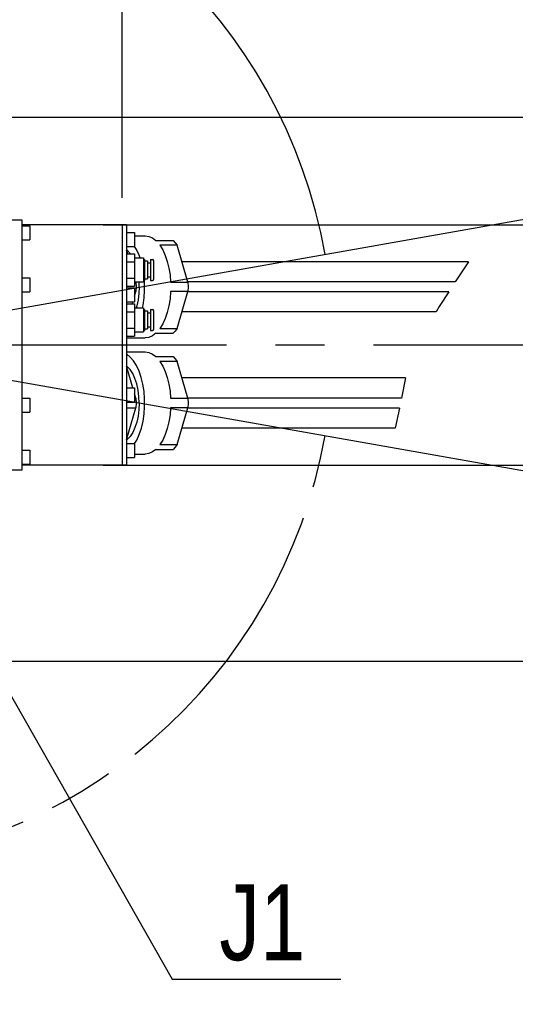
# Model space of a CAD drawing. Header units: millimetres. Extents: x 0 to 594, y 0 to 420.
# Tile 9 of 31: x 129 to 153, y 272 to 321. Entities that reach past the tile are written whole.
import ezdxf

# ---------------------------------------------------------------- set-up
doc = ezdxf.new("R2010")
doc.units = ezdxf.units.MM
doc.header["$LTSCALE"] = 32.67
doc.linetypes.add('CENTER', pattern=[0.6, 0.375, -0.075, 0.075, -0.075])
doc.linetypes.add('PHANTOM', pattern=[0.8, 0.45, -0.05, 0.1, -0.05, 0.1, -0.05])
doc.layers.get('0').update_dxf_attribs({"linetype": 'CONTINUOUS'})
for name, color, linetype in [('CRV', 7, 'CONTINUOUS'), ('DEFAULT_1', 7, 'CENTER'), ('DRA_ITEM', 7, 'CONTINUOUS'), ('DRIV_DIM', 7, 'CONTINUOUS'), ('PARAM_DIM', 7, 'CONTINUOUS')]:
    doc.layers.add(name, color=color, linetype=linetype)
doc.styles.get("Standard").update_dxf_attribs({"font": 'txt', "width": 0.8})
doc.dimstyles.new('DIMSTYLE_1', dxfattribs={"dimtxt": 3.8, "dimasz": 1.8, "dimexe": 0.18, "dimexo": 0.0625, "dimgap": 0.09, "dimtad": 1, "dimdec": 0, "dimlfac": 10, "dimdsep": 46, "dimtxsty": 'STANDARD', "dimblk": 'OPEN', "dimblk1": 'OPEN', "dimblk2": 'OPEN', "dimcen": 0.09, "dimadec": 0, "dimazin": 0, "dimtfac": 1, "dimtdec": 0, "dimtofl": 0, "dimtmove": 0, "dimatfit": 3, "dimldrblk": 'OPEN', "dimfxl": 1, "dimtolj": 1, "dimarcsym": 0})
doc.dimstyles.new('DIMSTYLE_19', dxfattribs={"dimtxt": 3.8, "dimasz": 1.8, "dimexe": 0.18, "dimexo": 0.0625, "dimgap": 0.09, "dimtad": 1, "dimlfac": 10, "dimdsep": 46, "dimtxsty": 'STANDARD', "dimblk": 'OPEN', "dimblk1": 'OPEN', "dimblk2": 'OPEN', "dimcen": 0.09, "dimadec": 0, "dimazin": 0, "dimtp": 0.5, "dimtm": 0.5, "dimtfac": 1, "dimtofl": 0, "dimtmove": 0, "dimatfit": 3, "dimldrblk": 'OPEN', "dimfxl": 1, "dimtolj": 1, "dimarcsym": 0})
doc.dimstyles.new('DIMSTYLE_2', dxfattribs={"dimtxt": 3.8, "dimasz": 1.8, "dimexe": 0.18, "dimexo": 0.0625, "dimgap": 0.09, "dimtad": 1, "dimdec": 3, "dimlfac": 10, "dimdsep": 46, "dimtxsty": 'STANDARD', "dimblk": 'OPEN', "dimblk1": 'OPEN', "dimblk2": 'OPEN', "dimcen": 0.09, "dimadec": 0, "dimazin": 0, "dimtp": 0.001, "dimtm": 0.001, "dimtfac": 1, "dimtdec": 3, "dimtofl": 0, "dimtmove": 0, "dimatfit": 3, "dimldrblk": 'OPEN', "dimfxl": 1, "dimtolj": 1, "dimarcsym": 0})

# ---------------------------------------------------------------- blocks, each defined once
blk = doc.blocks.new('_OPEN')
at = {"color": 0, "linetype": 'BYBLOCK'}
for p, q in [((0, 0), (-1, 0.342)), ((-1, -0.342), (0, 0)), ((-1, 0), (0, 0))]:
    blk.add_line(p, q, dxfattribs=at)
blk = doc.blocks.new('*D11')
at = {"layer": 'DRIV_DIM', "color": 2, "linetype": 'CONTINUOUS'}
for p, q in [((132.761, 311.185), (166.631, 311.185)), ((164.631, 311.185), (164.631, 305.185)), ((164.631, 299.185), (164.631, 305.185)), ((132.761, 299.185), (166.631, 299.185))]:
    blk.add_line(p, q, dxfattribs=at)
at = {"layer": 'DRIV_DIM', "color": 2, "linetype": 'CONTINUOUS', "xscale": 1.8, "yscale": 1.8, "zscale": 1.8}
for p, rotation in [((164.631, 311.185), 90), ((164.631, 299.185), 270)]:
    blk.add_blockref('_OPEN', p, dxfattribs=dict(at, rotation=rotation))
at = {"layer": 'DRIV_DIM', "color": 2, "linetype": 'CONTINUOUS', "width": 0.8}
blk.add_text('120', height=3.8, rotation=90, dxfattribs=at).set_placement((163.681, 301.963))
blk = doc.blocks.new('*D12')
at = {"layer": 'DRIV_DIM', "color": 2, "linetype": 'CONTINUOUS'}
for p, q in [((133.698, 312.539), (133.698, 336.619)), ((118.168, 334.619), (125.933, 334.619)), ((133.698, 334.619), (125.933, 334.619))]:
    blk.add_line(p, q, dxfattribs=at)
at = {"layer": 'DRIV_DIM', "color": 2, "linetype": 'CONTINUOUS', "xscale": 1.8, "yscale": 1.8, "zscale": 1.8, "rotation": 180}
blk.add_blockref('_OPEN', (118.168, 334.619), dxfattribs=at)
at = {"layer": 'DRIV_DIM', "color": 2, "linetype": 'CONTINUOUS', "xscale": 1.8, "yscale": 1.8, "zscale": 1.8}
blk.add_blockref('_OPEN', (133.698, 334.619), dxfattribs=at)
at = {"layer": 'DRIV_DIM', "color": 2, "linetype": 'CONTINUOUS', "width": 0.8}
blk.add_text('155.3', height=3.8, dxfattribs=at).set_placement((118.309, 335.569))
blk = doc.blocks.new('*D14')
at = {"layer": 'DRIV_DIM', "color": 2, "linetype": 'CONTINUOUS'}
for p, q in [((172.887, 305.185), (172.887, 297.285)), ((172.887, 289.385), (172.887, 297.285)), ((111.841, 289.385), (174.887, 289.385))]:
    blk.add_line(p, q, dxfattribs=at)
at = {"layer": 'DRIV_DIM', "color": 2, "linetype": 'CONTINUOUS', "xscale": 1.8, "yscale": 1.8, "zscale": 1.8}
for p, rotation in [((172.887, 305.185), 90), ((172.887, 289.385), 270)]:
    blk.add_blockref('_OPEN', p, dxfattribs=dict(at, rotation=rotation))
at = {"layer": 'DRIV_DIM', "color": 2, "linetype": 'CONTINUOUS', "width": 0.8}
blk.add_text('158', height=3.8, rotation=90, dxfattribs=at).set_placement((171.937, 291.703))
blk = doc.blocks.new('*D15')
at = {"layer": 'DRIV_DIM', "color": 2, "linetype": 'CONTINUOUS'}
for p, q in [((113.155, 316.57), (174.887, 316.57)), ((172.887, 316.57), (172.887, 310.877)), ((172.887, 305.185), (172.887, 310.877))]:
    blk.add_line(p, q, dxfattribs=at)
at = {"layer": 'DRIV_DIM', "color": 2, "linetype": 'CONTINUOUS', "xscale": 1.8, "yscale": 1.8, "zscale": 1.8}
for p, rotation in [((172.887, 316.57), 90), ((172.887, 305.185), 270)]:
    blk.add_blockref('_OPEN', p, dxfattribs=dict(at, rotation=rotation))
at = {"layer": 'DRIV_DIM', "color": 2, "linetype": 'CONTINUOUS', "width": 0.8}
blk.add_text('114', height=3.8, rotation=90, dxfattribs=at).set_placement((171.937, 306.065))
blk = doc.blocks.new('*D60')
at = {"layer": 'PARAM_DIM', "color": 2, "linetype": 'CONTINUOUS'}
for p, q in [((175.016, 315.209), (199.623, 319.548)), ((119.645, 305.445), (166.302, 313.672))]:
    blk.add_line(p, q, dxfattribs=at)
for points in [[(196.716, 320.856), (197.654, 319.2), (197.926, 321.083)], [(36.86, 306.992), (37.456, 305.185), (38.091, 306.978), (36.86, 306.992)]]:
    blk.add_lwpolyline(points, dxfattribs=at)
for start, end in [(10, 95), (95, 180)]:
    blk.add_arc((118.168, 305.185), 80.712, start, end, dxfattribs=at)
at = {"layer": 'PARAM_DIM', "color": 2, "linetype": 'CONTINUOUS', "width": 0.766667}
blk.add_text('170%%d', height=3.8, rotation=-25.3602, dxfattribs=at).set_placement((148.356, 382.48))
blk = doc.blocks.new('_CLOSED')
at = {"color": 0, "linetype": 'BYBLOCK'}
for p, q in [((0, 0), (-1, 0.342)), ((-1, 0.342), (-1, -0.342)), ((-1, -0.342), (0, 0)), ((-1, 0), (0, 0))]:
    blk.add_line(p, q, dxfattribs=at)
blk = doc.blocks.new('*D61')
at = {"layer": 'PARAM_DIM', "color": 2, "linetype": 'CONTINUOUS'}
for p, q in [((120.064, 304.851), (166.897, 296.593)), ((175.882, 295.008), (199.813, 290.789))]:
    blk.add_line(p, q, dxfattribs=at)
for points in [[(37.899, 303.392), (37.263, 305.185), (36.668, 303.378), (37.899, 303.392)], [(198.116, 289.253), (197.843, 291.136), (196.906, 289.481)]]:
    blk.add_lwpolyline(points, dxfattribs=at)
for start, end in [(180, 265), (265, 350)]:
    blk.add_arc((118.168, 305.185), 80.905, start, end, dxfattribs=at)
at = {"layer": 'PARAM_DIM', "color": 2, "linetype": 'CONTINUOUS', "width": 0.766667}
blk.add_text('170%%d', height=3.8, rotation=31.9329, dxfattribs=at).set_placement((159.219, 228.302))

msp = doc.modelspace()

# ---------------------------------------------------------------- linework, layer by layer
at = {"color": 7, "linetype": 'CONTINUOUS'}
for p, q in [((123.50591, 311.43498), (128.69784, 311.43498)), ((128.69784, 311.43498), (128.69784, 298.93498)), ((133.92784, 311.18498), (128.69784, 311.18498)), ((128.69784, 311.13498), (129.09784, 311.13498)), ((129.09784, 311.13498), (129.09784, 310.43498)), ((133.69784, 311.18498), (133.69784, 299.18498)), ((133.92784, 311.18498), (133.92784, 299.18498)), ((128.69784, 310.43498), (129.09784, 310.43498)), ((133.92784, 310.80498), (134.32784, 310.80498)), ((134.32784, 310.80498), (134.32784, 310.10498)), ((134.32784, 310.63498), (134.85491, 310.63498)), ((133.92784, 310.10498), (134.32784, 310.10498)), ((134.42185, 309.95657), (134.32784, 310.10623)), ((135.38777, 310.4016), (136.2538, 310.4016)), ((136.45763, 310.16624), (135.5916, 310.16624)), ((136.99049, 308.32034), (136.45763, 310.16624)), ((133.98165, 309.74327), (133.92784, 309.92968)), ((133.92784, 309.74327), (134.32784, 309.74327)), ((134.32784, 309.74327), (134.32784, 308.12669)), ((134.32784, 309.53498), (134.77784, 309.53498)), ((134.77784, 309.53498), (134.77784, 308.33498)), ((134.77784, 309.45998), (134.82784, 309.45998)), ((134.82784, 309.45998), (134.82784, 308.40998)), ((135.12784, 309.45998), (135.22784, 309.45998)), ((135.12784, 309.45998), (135.12784, 308.40998)), ((133.92784, 309.33913), (134.32784, 309.33913)), ((134.82784, 309.38498), (134.97784, 309.38498)), ((134.97784, 309.38498), (134.97784, 308.48498)), ((134.97784, 309.28498), (135.12784, 309.28498)), ((135.27784, 309.40998), (135.27784, 308.45998)), ((151.00559, 309.33498), (136.69759, 309.33498)), ((151.00559, 309.33498), (150.35269, 308.33498)), ((128.69784, 308.53498), (129.09784, 308.53498)), ((129.09784, 308.53498), (129.09784, 307.83498)), ((133.92784, 308.53084), (134.32784, 308.53084)), ((134.82784, 308.48498), (134.97784, 308.48498)), ((134.97784, 308.58498), (135.12784, 308.58498)), ((133.92784, 308.12669), (134.32784, 308.12669)), ((133.92784, 308.03498), (134.32784, 308.03498)), ((134.32784, 308.33498), (134.77784, 308.33498)), ((134.32784, 308.32034), (134.39242, 308.32034)), ((134.32784, 308.03498), (134.32784, 307.33498)), ((134.39242, 308.32034), (134.38819, 308.33498)), ((134.55587, 308.08498), (134.54551, 308.33498)), ((134.77784, 308.40998), (134.82784, 308.40998)), ((135.12784, 308.40998), (135.22784, 308.40998)), ((136.12447, 308.32034), (136.99049, 308.32034)), ((150.35269, 308.33498), (136.98627, 308.33498)), ((128.69784, 307.83498), (129.09784, 307.83498)), ((134.32784, 307.84962), (134.39242, 307.84962)), ((134.32784, 307.62592), (134.39242, 307.84962)), ((136.99049, 307.84962), (136.12447, 307.84962)), ((136.45763, 306.00372), (136.99049, 307.84962)), ((150.02624, 307.83498), (136.98627, 307.83498)), ((150.02624, 307.83498), (149.55234, 307.10914)), ((133.92784, 307.33498), (134.32784, 307.33498)), ((133.92784, 307.24327), (134.32784, 307.24327)), ((134.21738, 307.24327), (134.24385, 307.33498)), ((134.32784, 307.24327), (134.32784, 305.62669)), ((134.32784, 307.03498), (134.77784, 307.03498)), ((134.77784, 307.03498), (134.77784, 305.83498)), ((149.55234, 307.10914), (149.38851, 306.83498)), ((133.92784, 306.83913), (134.32784, 306.83913)), ((134.77784, 306.95998), (134.82784, 306.95998)), ((134.82784, 306.95998), (134.82784, 305.90998)), ((134.82784, 306.88498), (134.97784, 306.88498)), ((134.97784, 306.88498), (134.97784, 305.98498)), ((134.97784, 306.78498), (135.12784, 306.78498)), ((135.12784, 306.95998), (135.22784, 306.95998)), ((135.12784, 306.95998), (135.12784, 305.90998)), ((135.27784, 306.90998), (135.27784, 305.95998)), ((149.38851, 306.83498), (136.69759, 306.83498)), ((133.92784, 306.03084), (134.32784, 306.03084)), ((134.97784, 306.08498), (135.12784, 306.08498)), ((133.92784, 305.62669), (134.32784, 305.62669)), ((133.92784, 305.53498), (134.85491, 305.53498)), ((134.32784, 305.83498), (134.77784, 305.83498)), ((134.77784, 305.90998), (134.82784, 305.90998)), ((134.82784, 305.98498), (134.97784, 305.98498)), ((135.12784, 305.90998), (135.22784, 305.90998)), ((135.38777, 305.76837), (136.2538, 305.76837)), ((135.5916, 306.00372), (136.45763, 306.00372)), ((133.92784, 304.83498), (134.85491, 304.83498)), ((135.38777, 304.6016), (136.2538, 304.6016)), ((134.24385, 303.03498), (133.92784, 304.12968)), ((136.45763, 304.36624), (135.5916, 304.36624)), ((136.99049, 302.52034), (136.45763, 304.36624)), ((147.86514, 303.53498), (136.69759, 303.53498)), ((147.86514, 303.53498), (147.66074, 302.53498)), ((133.92784, 303.03498), (134.32784, 303.03498)), ((134.32784, 303.03498), (134.32784, 302.33498)), ((134.39242, 302.52034), (134.32784, 302.74404)), ((128.69784, 302.53498), (129.09784, 302.53498)), ((129.09784, 302.53498), (129.09784, 301.83498)), ((133.92784, 302.33498), (134.32784, 302.33498)), ((134.32784, 302.52034), (134.39242, 302.52034)), ((136.12447, 302.52034), (136.99049, 302.52034)), ((147.66074, 302.53498), (136.98627, 302.53498)), ((128.69784, 301.83498), (129.09784, 301.83498)), ((133.92784, 302.04962), (134.39242, 302.04962)), ((133.92784, 300.44028), (134.39242, 302.04962)), ((136.99049, 302.04962), (136.12447, 302.04962)), ((136.45763, 300.20372), (136.99049, 302.04962)), ((147.55854, 302.03498), (136.98627, 302.03498)), ((147.55854, 302.03498), (147.35414, 301.03498)), ((147.35414, 301.03498), (136.69759, 301.03498)), ((133.92784, 300.26498), (134.32784, 300.26498)), ((134.32784, 300.26498), (134.32784, 299.56498)), ((135.5916, 300.20372), (136.45763, 300.20372)), ((128.69784, 299.93498), (129.09784, 299.93498)), ((129.09784, 299.93498), (129.09784, 299.23498)), ((134.32784, 299.73498), (134.85491, 299.73498)), ((135.38777, 299.96837), (136.2538, 299.96837)), ((128.69784, 299.23498), (129.09784, 299.23498)), ((133.92784, 299.18498), (128.69784, 299.18498)), ((133.92784, 299.56498), (134.32784, 299.56498)), ((128.69784, 298.93498), (123.50591, 298.93498))]:
    msp.add_line(p, q, dxfattribs=at)
for points in [[(134.85491, 310.63498), (135.03755, 310.60868), (135.2164, 310.53034), (135.38777, 310.4016)], [(134.60042, 309.53498), (134.55097, 309.67924), (134.42185, 309.95657)], [(135.5916, 310.16624), (135.73311, 309.93364), (135.85648, 309.66292), (135.95918, 309.35968), (136.03909, 309.03016), (136.09458, 308.68115), (136.12447, 308.32034)], [(136.2538, 310.4016), (136.35842, 310.29336), (136.45763, 310.16624)], [(134.11313, 309.74327), (134.10282, 309.75932), (133.95757, 309.91653), (133.92784, 309.93694)], [(134.39242, 308.32034), (134.39786, 308.08498), (134.39242, 307.84962)], [(134.55587, 308.08498), (134.54223, 307.75579), (134.50169, 307.43558), (134.43535, 307.13309), (134.4033, 307.03498)], [(134.71405, 307.03498), (134.74651, 307.17284), (134.80095, 307.53581), (134.8279, 307.9109), (134.82675, 308.28983), (134.81744, 308.40917)], [(136.99049, 308.32034), (136.99593, 308.08498), (136.99049, 307.84962)], [(136.12447, 307.84962), (136.09458, 307.48881), (136.03909, 307.13981), (135.95918, 306.81029), (135.85648, 306.50704), (135.73311, 306.23633), (135.5916, 306.00372)], [(135.38777, 305.76837), (135.2164, 305.63962), (135.03755, 305.56128), (134.85491, 305.53498)], [(136.45763, 306.00372), (136.35842, 305.8766), (136.2538, 305.76837)], [(134.32784, 300.2627), (134.4331, 300.43448), (134.56054, 300.71492), (134.66578, 301.03002), (134.74651, 301.37284), (134.80095, 301.73581), (134.8279, 302.1109), (134.82675, 302.48983), (134.79754, 302.86424), (134.74091, 303.22586), (134.65811, 303.5667), (134.55097, 303.87924), (134.42185, 304.15657), (134.27361, 304.39257), (134.10952, 304.58203), (133.9332, 304.72076), (133.92784, 304.72322)], [(134.85491, 304.83498), (135.03755, 304.80868), (135.2164, 304.73034), (135.38777, 304.6016)], [(136.2538, 304.6016), (136.35842, 304.49336), (136.45763, 304.36624)], [(134.55587, 302.28498), (134.54223, 302.61417), (134.50169, 302.93438), (134.43535, 303.23688), (134.34501, 303.51341), (134.23315, 303.75643), (134.10282, 303.95932), (133.95757, 304.11653), (133.92784, 304.13694)], [(135.5916, 304.36624), (135.73311, 304.13364), (135.85648, 303.86292), (135.95918, 303.55968), (136.03909, 303.23016), (136.09458, 302.88115), (136.12447, 302.52034)], [(134.55587, 302.28498), (134.54223, 301.95579), (134.50169, 301.63558), (134.43535, 301.33309), (134.34501, 301.05656), (134.23315, 300.81354), (134.10282, 300.61065), (133.95757, 300.45344), (133.92784, 300.43303)], [(134.39242, 302.52034), (134.39786, 302.28498), (134.39242, 302.04962)], [(136.99049, 302.52034), (136.99593, 302.28498), (136.99049, 302.04962)], [(136.12447, 302.04962), (136.09458, 301.68881), (136.03909, 301.33981), (135.95918, 301.01029), (135.85648, 300.70704), (135.73311, 300.43633), (135.5916, 300.20372)], [(136.45763, 300.20372), (136.35842, 300.0766), (136.2538, 299.96837)], [(135.38777, 299.96837), (135.2164, 299.83962), (135.03755, 299.76128), (134.85491, 299.73498)]]:
    msp.add_lwpolyline(points, dxfattribs=at)
for centre, start, end in [((135.22784, 309.40998), 0, 90), ((135.22784, 308.45998), 270, 360), ((135.22784, 306.90998), 0, 90), ((135.22784, 305.95998), 270, 360)]:
    msp.add_arc(centre, 0.05, start, end, dxfattribs=at)
at = {"layer": 'CRV', "color": 2, "linetype": 'PHANTOM'}
for radius, start, end in [(68.19, 10, 350), (60.19, 10, 350), (26.07, 10, 160.800573), (26.07, 193.453284, 350)]:
    msp.add_arc((118.16784, 305.18498), radius, start, end, dxfattribs=at)
at = {"layer": 'DEFAULT_1', "color": 7, "linetype": 'CENTER'}
msp.add_line((126.66784, 305.18498), (177.29849, 305.18498), dxfattribs=at)
at = {"layer": 'DRA_ITEM', "color": 2, "linetype": 'CONTINUOUS'}
for p, q in [((118.16784, 305.18498), (136.20123, 273.49257)), ((136.20123, 273.49257), (138.55996, 273.49257)), ((138.55996, 273.49257), (144.63996, 273.49257))]:
    msp.add_line(p, q, dxfattribs=at)

# ---------------------------------------------------------------- texts
at = {"layer": 'DRA_ITEM', "color": 2, "linetype": 'CONTINUOUS', "width": 0.8}
msp.add_text('J1', height=3.8, dxfattribs=at).set_placement((138.55996, 274.44257))

# ---------------------------------------------------------------- dimensions: what is measured, and where the dimension line sits
at = {"layer": 'DRIV_DIM', "color": 2, "linetype": 'CONTINUOUS'}
dim = msp.add_linear_dim(base=(133.69784, 334.61912), p1=(118.16784, 333.61912), p2=(133.69784, 312.53854), dimstyle='DIMSTYLE_2', dxfattribs=at)
dim.commit()
dim.dimension.update_dxf_attribs({"geometry": '*D12', "text_midpoint": (125.90947, 337.46912), "dimtype": 160})
for base, p1, p2, angle, dimstyle, picture, middle in [((172.88668, 316.56998), (171.88668, 305.18498), (113.1548, 316.56998), 90, 'DIMSTYLE_1', '*D15', (170.03668, 310.62548)), ((164.6311, 311.18498), (132.76079, 299.18498), (132.76079, 311.18498), 90, 'DIMSTYLE_2', '*D11', (161.7811, 306.52331)), ((172.88668, 289.38498), (171.88668, 305.18498), (111.84055, 289.38498), 270, 'DIMSTYLE_2', '*D14', (170.03668, 296.2628))]:
    dim = msp.add_linear_dim(base=base, p1=p1, p2=p2, angle=angle, dimstyle=dimstyle, dxfattribs=at)
    dim.commit()
    dim.dimension.update_dxf_attribs({"geometry": picture, "text_midpoint": middle, "dimtype": 160})
at = {"layer": 'PARAM_DIM', "color": 2, "linetype": 'CONTINUOUS'}
for base, line1, line2, override, picture, middle in [((111.13332, 385.5899), ((119.64505, 305.44546), (199.62331, 319.54778)), ((39.07003, 305.18498), (38.2629, 305.18498)), {"dimblk2": 'CLOSED', "dimsah": 1}, '*D60', (154.4352, 381.70114)), ((111.11653, 224.58809), ((38.07213, 305.18498), (38.88118, 305.18498)), ((199.81309, 290.78872), (120.064, 304.85064)), {"dimblk1": 'CLOSED', "dimsah": 1}, '*D61', (163.15904, 232.99597))]:
    dim = msp.add_angular_dim_2l(base=base, line1=line1, line2=line2, dimstyle='DIMSTYLE_19', override=override, dxfattribs=at)
    dim.commit()
    dim.dimension.update_dxf_attribs({"geometry": picture, "text_midpoint": middle, "dimtype": 162})

doc.saveas('drawing.dxf')
